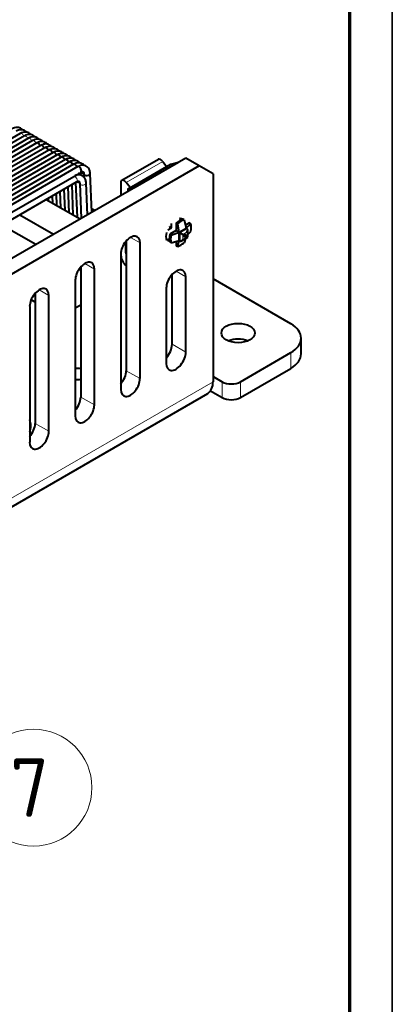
# Model space of a CAD drawing. Header units: millimetres. Extents: x 1 to 594, y -2 to 419.
# Tile 30 of 34: x 554 to 594, y 170 to 277. Entities that reach past the tile are written whole.
import ezdxf
from ezdxf.enums import TextEntityAlignment as Align

# ---------------------------------------------------------------- set-up
doc = ezdxf.new("R2010")
doc.units = ezdxf.units.MM
for name, color, linetype in [('_Translation', 7, 'Continuous'), ('CB000601.00.00', 7, 'Continuous'), ('CB000601.00_', 7, 'Continuous'), ('Default', 7, 'Continuous'), ('FS000018', 7, 'Continuous'), ('ME001043.02_REV.', 7, 'Continuous'), ('Predefinito', 7, 'Continuous')]:
    doc.layers.add(name, color=color, linetype=linetype)
doc.styles.add('SEACAD_Solid_Edge_ISOI', font='seisoi.ttf')

# ---------------------------------------------------------------- blocks, each defined once
blk = doc.blocks.new('SEANNOT_GROUP')
at = {"layer": 'Default', "linetype": 'Continuous', "lineweight": 18}
blk.add_hatch(color=7, dxfattribs=at).paths.add_polyline_path([(535.54, 214.85), (530.31, 218.59), (534.05, 213.35)])
at = {"layer": 'Default', "color": 7, "linetype": 'Continuous', "lineweight": 18}
blk.add_lwpolyline([(550.54, 198.36), (530.31, 218.59)], dxfattribs=at)
blk.add_circle((555.03, 193.87), 6.35, dxfattribs=at)
at = {"layer": 'Default', "color": 7, "linetype": 'Continuous', "lineweight": 5, "style": 'SEACAD_Solid_Edge_ISOI'}
blk.add_text('7', height=6.35, dxfattribs=at).set_placement((552.5, 197.05), align=Align.TOP_LEFT)
blk = doc.blocks.new('SE1')
at = {"layer": 'CB000601.00.00', "color": 7, "linetype": 'Continuous', "lineweight": 40}
for p, q in [((526.47, 240.46), (559.71, 259.66)), ((558.33, 258.86), (558.43, 256.59)), ((558.76, 259.1), (558.87, 256.33)), ((559.19, 259.35), (559.32, 256.08)), ((559.61, 259.6), (559.76, 255.82)), ((560.05, 259.49), (560.2, 255.69)), ((560.89, 256.08), (560.75, 259.52)), ((556.63, 257.88), (556.64, 257.62)), ((557.06, 258.12), (557.09, 257.36)), ((557.48, 258.37), (557.54, 257.1)), ((557.91, 258.61), (557.98, 256.85)), ((555.28, 252.84), (551.6, 254.97)), ((555.21, 246.59), (554.77, 246.85)), ((560.16, 246.28), (559.57, 245.93))]:
    blk.add_line(p, q, dxfattribs=at)
at = {"layer": 'CB000601.00.00', "color": 7, "linetype": 'Continuous', "lineweight": 13}
for centre, major_axis, ratio, start_param, end_param in [((559.54, 259.96), (0.175, -0.303), 0.57735, 0, 2.774337), ((559.95, 259.76), (0.35, 0.014), 0.602724, 3.750015, 5.022977), ((560.4, 259.51), (0.35, 0.014), 0.602724, 3.156199, 6.282844)]:
    blk.add_ellipse(centre, major_axis=major_axis, ratio=ratio, start_param=start_param, end_param=end_param, dxfattribs=at)
at = {"layer": 'CB000601.00.00', "color": 7, "linetype": 'Continuous', "lineweight": 40}
for points, knots in [([(560.75, 259.52), (560.74, 259.6), (560.73, 259.78), (560.62, 260.05), (560.4, 260.3), (560.11, 260.43), (559.82, 260.43), (559.64, 260.38), (559.57, 260.36)], [0, 0, 0, 0, 0.1080555, 0.2793179, 0.4401491, 0.6125032, 0.775942, 0.8886696, 0.8886696, 0.8886696, 0.8886696]), ([(560.08, 260.41), (560.04, 260.46), (559.98, 260.51), (559.91, 260.56), (559.89, 260.57)], [0.3505224, 0.3505224, 0.3505224, 0.3505224, 0.4401397, 0.4764552, 0.4764552, 0.4764552, 0.4764552]), ([(559.71, 259.66), (559.75, 259.67), (559.83, 259.72), (559.95, 259.73), (559.97, 259.72), (560.01, 259.69), (560.04, 259.58), (560.05, 259.51), (560.05, 259.49)], [0, 0, 0, 0, 0.112604, 0.306474, 0.518712, 0.759346, 0.952728, 1, 1, 1, 1])]:
    blk.add_open_spline(points, degree=3, knots=knots, dxfattribs=at)
at = {"layer": 'CB000601.00_', "color": 7, "linetype": 'Continuous', "lineweight": 40}
for p, q in [((553.6, 264.91), (520.35, 245.71)), ((554.04, 264.65), (520.8, 245.46)), ((554.49, 264.39), (521.24, 245.2)), ((554.93, 264.14), (521.69, 244.94)), ((555.38, 263.88), (522.13, 244.68)), ((555.82, 263.62), (522.58, 244.43)), ((556.27, 263.36), (523.02, 244.17)), ((556.71, 263.11), (523.47, 243.91)), ((557.16, 262.85), (523.91, 243.65)), ((557.6, 262.59), (524.36, 243.4)), ((558.05, 262.33), (524.8, 243.14)), ((558.5, 262.08), (525.25, 242.88)), ((558.94, 261.82), (525.7, 242.63)), ((559.39, 261.56), (526.14, 242.37)), ((559.84, 261.31), (526.59, 242.11)), ((526.92, 241.5), (560.17, 260.69)), ((560.06, 260.63), (560.06, 260.41)), ((560.5, 260.52), (560.51, 260.15)), ((561.36, 256.36), (561.19, 260.57)), ((556.42, 257.75), (560.1, 255.63)), ((553.54, 256.09), (557.22, 253.97))]:
    blk.add_line(p, q, dxfattribs=at)
at = {"layer": 'CB000601.00_', "color": 7, "linetype": 'Continuous', "lineweight": 13}
for centre in [(553.76, 264.6), (554.2, 264.34), (554.65, 264.08), (555.1, 263.83)]:
    blk.add_ellipse(centre, major_axis=(0.175, -0.303), ratio=0.577277, start_param=1.290586, end_param=3.076629, dxfattribs=at)
at = {"layer": 'CB000601.00_', "color": 7, "linetype": 'Continuous', "lineweight": 40}
for centre, major_axis, ratio, start_param, end_param in [((555.54, 263.57), (0.175, -0.303), 0.577277, 1.290586, 3.076629), ((555.99, 263.31), (0.175, -0.303), 0.577277, 1.290586, 3.076629), ((556.43, 263.05), (0.175, -0.303), 0.577277, 1.290586, 3.076629), ((556.88, 262.8), (0.175, -0.303), 0.577277, 1.290586, 3.076629), ((557.32, 262.54), (0.175, -0.303), 0.577277, 1.290586, 3.076629), ((557.77, 262.28), (0.175, -0.303), 0.577277, 1.290586, 3.076629), ((558.21, 262.03), (0.175, -0.303), 0.577277, 1.290586, 3.076629), ((558.66, 261.77), (0.175, -0.303), 0.577277, 1.290586, 3.076629), ((559.1, 261.51), (0.175, -0.303), 0.577277, 1.290586, 3.076629), ((559.55, 261.25), (0.175, -0.303), 0.577277, 1.288435, 3.076629), ((559.99, 261), (-0.175, 0.303), 0.577277, 3.142369, 6.19072), ((560.4, 260.81), (0.35, 0.014), 0.602724, 3.813762, 5.023099), ((560.84, 260.56), (0.35, 0.014), 0.602724, 3.235239, 6.283949)]:
    blk.add_ellipse(centre, major_axis=major_axis, ratio=ratio, start_param=start_param, end_param=end_param, dxfattribs=at)
for points, knots in [([(553.85, 265.3), (553.81, 265.34), (553.72, 265.44), (553.52, 265.55), (553.27, 265.59), (552.98, 265.55), (552.81, 265.47), (552.7, 265.42)], [0.3334911, 0.3334911, 0.3334911, 0.3334911, 0.4317154, 0.5696416, 0.7138394, 0.8591266, 1, 1, 1, 1]), ([(554.3, 265.04), (554.26, 265.09), (554.16, 265.18), (553.96, 265.29), (553.71, 265.33), (553.42, 265.29), (553.25, 265.21), (553.15, 265.16)], [0.3334543, 0.3334543, 0.3334543, 0.3334543, 0.4317155, 0.5696416, 0.7138393, 0.8591264, 1, 1, 1, 1]), ([(554.74, 264.78), (554.71, 264.83), (554.61, 264.93), (554.41, 265.03), (554.16, 265.07), (553.87, 265.04), (553.7, 264.96), (553.6, 264.91)], [0.3334176, 0.3334176, 0.3334176, 0.3334176, 0.4317156, 0.5696416, 0.7138392, 0.8591263, 1, 1, 1, 1]), ([(555.19, 264.53), (555.15, 264.57), (555.05, 264.67), (554.86, 264.77), (554.6, 264.82), (554.32, 264.78), (554.14, 264.7), (554.04, 264.65)], [0.3333808, 0.3333808, 0.3333808, 0.3333808, 0.4317157, 0.5696416, 0.713839, 0.8591261, 1, 1, 1, 1]), ([(555.63, 264.27), (555.6, 264.32), (555.5, 264.41), (555.3, 264.52), (555.05, 264.56), (554.76, 264.52), (554.59, 264.44), (554.49, 264.39)], [0.3333441, 0.3333441, 0.3333441, 0.3333441, 0.4317158, 0.5696416, 0.7138389, 0.8591259, 1, 1, 1, 1]), ([(556.08, 264.01), (556.04, 264.06), (555.94, 264.16), (555.75, 264.26), (555.49, 264.3), (555.21, 264.26), (555.03, 264.18), (554.93, 264.14)], [0.3333073, 0.3333073, 0.3333073, 0.3333073, 0.4317158, 0.5696416, 0.7138388, 0.8591257, 1, 1, 1, 1]), ([(556.52, 263.76), (556.49, 263.8), (556.39, 263.9), (556.19, 264), (555.94, 264.05), (555.65, 264.01), (555.48, 263.93), (555.38, 263.88)], [0.3332706, 0.3332706, 0.3332706, 0.3332706, 0.4317159, 0.5696416, 0.7138387, 0.8591255, 1, 1, 1, 1]), ([(556.97, 263.5), (556.93, 263.54), (556.83, 263.64), (556.64, 263.75), (556.38, 263.79), (556.1, 263.75), (555.92, 263.67), (555.82, 263.62)], [0.3332338, 0.3332338, 0.3332338, 0.3332338, 0.431716, 0.5696416, 0.7138385, 0.8591253, 1, 1, 1, 1]), ([(557.42, 263.24), (557.38, 263.29), (557.28, 263.38), (557.08, 263.49), (556.83, 263.53), (556.54, 263.49), (556.37, 263.41), (556.27, 263.36)], [0.3331971, 0.3331971, 0.3331971, 0.3331971, 0.4317161, 0.5696416, 0.7138384, 0.8591251, 1, 1, 1, 1]), ([(557.86, 262.98), (557.82, 263.03), (557.72, 263.13), (557.53, 263.23), (557.27, 263.27), (556.99, 263.24), (556.81, 263.15), (556.71, 263.11)], [0.3331604, 0.3331604, 0.3331604, 0.3331604, 0.4317162, 0.5696416, 0.7138383, 0.8591249, 1, 1, 1, 1]), ([(558.31, 262.73), (558.27, 262.77), (558.17, 262.87), (557.97, 262.97), (557.72, 263.02), (557.43, 262.98), (557.26, 262.9), (557.16, 262.85)], [0.3331236, 0.3331236, 0.3331236, 0.3331236, 0.4317162, 0.5696416, 0.7138382, 0.8591247, 1, 1, 1, 1]), ([(558.75, 262.47), (558.71, 262.52), (558.62, 262.61), (558.42, 262.72), (558.16, 262.76), (557.88, 262.72), (557.7, 262.64), (557.6, 262.59)], [0.3330869, 0.3330869, 0.3330869, 0.3330869, 0.4317163, 0.5696416, 0.713838, 0.8591245, 1, 1, 1, 1]), ([(559.2, 262.21), (559.16, 262.26), (559.06, 262.35), (558.86, 262.46), (558.61, 262.5), (558.32, 262.46), (558.15, 262.38), (558.05, 262.33)], [0.3330501, 0.3330501, 0.3330501, 0.3330501, 0.4317164, 0.5696416, 0.7138379, 0.8591244, 1, 1, 1, 1]), ([(559.64, 261.96), (559.61, 262), (559.51, 262.1), (559.31, 262.2), (559.06, 262.25), (558.77, 262.21), (558.6, 262.13), (558.5, 262.08)], [0.3330134, 0.3330134, 0.3330134, 0.3330134, 0.4317165, 0.5696416, 0.7138378, 0.8591242, 1, 1, 1, 1]), ([(560.09, 261.7), (560.05, 261.74), (559.95, 261.84), (559.76, 261.95), (559.5, 261.99), (559.22, 261.95), (559.04, 261.87), (558.94, 261.82)], [0.3329767, 0.3329767, 0.3329767, 0.3329767, 0.4317166, 0.5696417, 0.7138377, 0.859124, 1, 1, 1, 1]), ([(560.53, 261.44), (560.5, 261.49), (560.4, 261.58), (560.2, 261.69), (559.95, 261.73), (559.66, 261.69), (559.49, 261.61), (559.39, 261.56)], [0.3329566, 0.3329566, 0.3329566, 0.3329566, 0.4317167, 0.5696417, 0.7138375, 0.8591238, 1, 1, 1, 1]), ([(561.19, 260.57), (561.18, 260.71), (561.15, 260.91), (561.01, 261.15), (560.86, 261.32), (560.65, 261.43), (560.39, 261.47), (560.11, 261.44), (559.94, 261.36), (559.84, 261.31)], [0, 0, 0, 0, 0.188937, 0.304174, 0.432057, 0.570074, 0.714183, 0.859263, 1, 1, 1, 1]), ([(560.17, 260.69), (560.22, 260.72), (560.32, 260.77), (560.42, 260.77), (560.48, 260.71), (560.49, 260.6), (560.5, 260.52)], [0, 0, 0, 0, 0.20029, 0.438556, 0.708741, 1, 1, 1, 1])]:
    blk.add_open_spline(points, degree=3, knots=knots, dxfattribs=at)
at = {"layer": 'FS000018', "color": 7, "linetype": 'Continuous', "lineweight": 40}
for p, q in [((568.59, 262.1), (564.63, 259.81)), ((565.26, 258.87), (569.96, 261.59)), ((566.07, 259.09), (570.78, 261.8)), ((569.06, 261.88), (569.48, 261.31)), ((569.96, 261.59), (570.78, 261.8)), ((570.78, 261.8), (570.78, 261.8)), ((564.52, 259.57), (564.52, 258.18)), ((565.52, 259.03), (565.1, 259.6)), ((566.07, 259.09), (565.26, 258.87)), ((565.26, 258.87), (565.26, 258.61)), ((566.08, 259.08), (566.07, 259.09)), ((570.91, 255.8), (570.98, 255.49)), ((571.41, 255.52), (571.26, 255.6)), ((569.63, 254.43), (570.02, 254.67)), ((569.77, 254.73), (569.86, 254.76)), ((569.8, 254.79), (569.86, 254.76)), ((569.86, 254.76), (569.84, 254.85)), ((569.86, 254.76), (570.03, 254.86)), ((569.86, 254.76), (570.02, 254.67)), ((569.86, 254.56), (569.86, 254.76)), ((570.02, 254.67), (570.03, 255.12)), ((570.54, 255.19), (570.52, 254.38)), ((570.69, 255.1), (570.54, 255.19)), ((570.85, 254.19), (570.69, 255.1)), ((570.85, 254.19), (571.61, 254.63)), ((571.41, 255.52), (571.61, 254.63)), ((571.97, 255.19), (571.54, 254.96)), ((571.61, 254.63), (572.12, 255.11)), ((571.73, 254.57), (571.61, 254.63)), ((572.12, 255.11), (571.97, 255.19)), ((570.52, 254.38), (569.83, 253.96)), ((569.83, 253.96), (569.98, 253.87)), ((569.98, 253.87), (570.85, 254.19)), ((570.52, 254.38), (570.85, 254.19)), ((570.85, 254.19), (570.96, 254.12)), ((570.85, 253.3), (570.85, 254.19)), ((570.96, 254.12), (571.26, 253.95)), ((571.11, 253.25), (571.79, 253.64)), ((571.54, 253.5), (571.41, 253.04)), ((571.73, 253.68), (571.79, 253.64)), ((571.79, 253.64), (571.79, 254.43)), ((571.79, 253.93), (572.12, 254.28)), ((565.01, 253.14), (565.01, 252.25)), ((569.79, 253.42), (569.48, 253.33)), ((569.83, 253.13), (569.98, 253.04)), ((569.98, 253.04), (570.85, 253.3)), ((570.52, 253.21), (570.54, 252.71)), ((570.54, 252.71), (570.69, 252.63)), ((570.69, 252.63), (570.85, 253.3)), ((570.85, 253.3), (570.96, 253.24)), ((564.52, 251.98), (564.52, 251.68))]:
    blk.add_line(p, q, dxfattribs=at)
at = {"layer": 'FS000018', "color": 7, "linetype": 'Continuous', "lineweight": 13}
for p, q in [((569.06, 261.88), (565.1, 259.6)), ((571.73, 254.57), (570.96, 254.12)), ((570.96, 254.12), (570.96, 253.24)), ((571.26, 253.95), (571.73, 254.22)), ((571.26, 253.95), (571.26, 253.41)), ((571.26, 253.41), (571.73, 253.68)), ((571.73, 253.68), (571.73, 254.22)), ((565.11, 252.31), (565.01, 252.25))]:
    blk.add_line(p, q, dxfattribs=at)
at = {"layer": 'FS000018', "color": 7, "linetype": 'Continuous', "lineweight": 40}
for centre, major_axis, ratio, start_param, end_param in [((568.85, 261.65), (0.262, -0.455), 0.57735, 1.771755, 3.141593), ((564.89, 259.36), (0.263, -0.455), 0.57735, 1.771755, 3.926991), ((570.9, 253.7), (1.07, 1.85), 0.57735, 0.545122, 1.025674), ((571.44, 253.39), (0.47, 2.14), 0.697902, 0.327863, 0.808415), ((571.58, 254.31), (-0.148, -0.257), 0.57735, 1.570796, 3.141593), ((571.04, 253.62), (0.72, 2.04), 0.410754, 5.180769, 5.661321), ((571.34, 254.36), (-1.62, -1.48), 0.697902, 5.47477, 5.955323), ((571.3, 254.39), (-1.07, -1.85), 0.57735, 5.257511, 5.738063), ((571.84, 254.08), (-1.62, -1.48), 0.697902, 5.47477, 5.955323), ((571.44, 254.31), (-1.41, -1.65), 0.410754, 0.621864, 1.102416), ((571.11, 253.49), (-0.148, -0.257), 0.57735, 0, 1.570796), ((565.22, 251.28), (0.49, -0.849), 0.57735, 3.926991, 5.343623), ((565.71, 251.85), (-0.495, 0.858), 0.57735, 0.785398, 1.330438)]:
    blk.add_ellipse(centre, major_axis=major_axis, ratio=ratio, start_param=start_param, end_param=end_param, dxfattribs=at)
blk.add_ellipse((571.49, 253.82), major_axis=(0.076, 0.131), ratio=0.57735, dxfattribs=at)
at = {"layer": 'ME001043.02_REV.', "color": 7, "linetype": 'Continuous', "lineweight": 40}
for p, q in [((571.56, 262.24), (372.63, 147.39)), ((573.04, 261.39), (571.56, 262.24)), ((573.04, 261.39), (374.11, 146.54)), ((574.53, 260.53), (573.04, 261.39)), ((574.53, 260.53), (574.53, 237.95)), ((561.68, 256.54), (561.35, 256.74)), ((565.11, 253.26), (565.11, 239.15)), ((566.6, 238.29), (566.6, 253.03)), ((564.52, 251.83), (564.52, 237.09)), ((560.16, 250.4), (560.16, 236.29)), ((561.65, 235.43), (561.65, 250.18)), ((570.08, 242.02), (570.08, 249.61)), ((571.57, 241.16), (571.57, 249.33)), ((559.57, 248.98), (559.57, 234.23)), ((569.44, 248.11), (569.44, 239.93)), ((582.97, 244.25), (574.53, 249.13)), ((555.21, 247.55), (555.21, 233.43)), ((556.7, 232.57), (556.7, 247.32)), ((554.62, 246.12), (554.62, 231.37)), ((584.09, 240.97), (584.09, 242.68)), ((577.5, 237.95), (582.97, 241.11)), ((574.53, 238.52), (575.52, 237.95)), ((577.5, 236.24), (582.97, 239.4)), ((372.05, 120.11), (573.95, 236.67)), ((574.26, 236.96), (575.52, 236.24))]:
    blk.add_line(p, q, dxfattribs=at)
at = {"layer": 'ME001043.02_REV.', "color": 7, "linetype": 'Continuous', "lineweight": 13}
for p, q in [((565.56, 253.63), (566.6, 253.03)), ((560.61, 250.78), (561.65, 250.18)), ((570.51, 249.95), (571.57, 249.33)), ((555.66, 247.92), (556.7, 247.32)), ((571.57, 241.16), (570.08, 242.02)), ((582.97, 239.4), (582.97, 241.11)), ((565.11, 239.15), (566.6, 238.29)), ((574.53, 237.95), (372.63, 121.39)), ((575.52, 236.24), (575.52, 237.95)), ((577.5, 236.24), (577.5, 237.95)), ((560.16, 236.29), (561.65, 235.43)), ((555.21, 233.43), (556.7, 232.57))]:
    blk.add_line(p, q, dxfattribs=at)
at = {"layer": 'ME001043.02_REV.', "color": 7, "linetype": 'Continuous', "lineweight": 40}
for centre, major_axis, start_param, end_param in [((570.5, 254.39), (-0.7, -1.21), 3.11814, 3.465797), ((565.56, 252.43), (-0.74, -1.27), 2.356194, 5.497787), ((570.5, 254.39), (-0.7, -1.21), 5.958981, 6.283185), ((570.5, 254.39), (-0.7, -1.21), 0, 0.023452), ((560.61, 249.58), (-0.74, -1.27), 2.356194, 5.497787), ((570.51, 248.72), (-0.75, -1.3), 2.356194, 5.497787), ((555.66, 246.72), (-0.74, -1.27), 2.356194, 5.497787), ((580.24, 242.68), (-3.85, 0), 2.356194, 3.926991), ((569.02, 241.4), (0.75, 1.3), 4.333438, 5.497787), ((577.25, 241.52), (-1.82, 0), 4.095864, 5.328914), ((570.51, 240.55), (0.75, 1.3), 2.356194, 5.497787), ((580.24, 240.97), (-3.85, 0), 2.356194, 3.141593), ((559.78, 238.78), (-1.05, 0), 4.345427, 4.920799), ((564.07, 238.55), (0.73, 1.27), 4.369902, 5.497787), ((559.78, 238.78), (-1.05, 0), 1.362386, 1.937758), ((565.56, 237.69), (0.73, 1.27), 2.356194, 5.497787), ((572.55, 239.1), (-1.4, 2.42), 3.141593, 3.926991), ((576.51, 238.52), (-1.4, 0), 0.785398, 2.356194), ((559.12, 235.69), (0.74, 1.27), 4.369902, 5.497787), ((560.61, 234.83), (0.73, 1.27), 2.356194, 5.497787), ((576.51, 236.81), (-1.4, 0), 0.785398, 2.356194), ((550.03, 233.15), (4.73, 0), 0, 0.241129), ((554.17, 232.83), (0.74, 1.27), 4.369902, 5.497787), ((550.03, 233.15), (4.73, 0), 6.042057, 6.283185), ((555.66, 231.97), (0.74, 1.27), 2.356194, 5.497787)]:
    blk.add_ellipse(centre, major_axis=major_axis, ratio=0.57735, start_param=start_param, end_param=end_param, dxfattribs=at)
blk.add_ellipse((577.25, 243.24), major_axis=(1.82, 0), ratio=0.57735, dxfattribs=at)

msp = doc.modelspace()

# ---------------------------------------------------------------- linework, layer by layer
at = {"layer": '_Translation', "color": 7, "linetype": 'Continuous', "lineweight": 70}
msp.add_line((589.3638, 414.7161), (589.3638, 4.4596), dxfattribs=at)
at = {"layer": 'Predefinito', "color": 7, "linetype": 'Continuous', "lineweight": 35}
msp.add_line((593.9933, 419.2947), (593.9933, -0.0017), dxfattribs=at)

# ---------------------------------------------------------------- block references
at = {"layer": 'Default'}
for name in ['SE1', 'SEANNOT_GROUP']:
    msp.add_blockref(name, (0, 0), dxfattribs=at)

doc.saveas('drawing.dxf')
